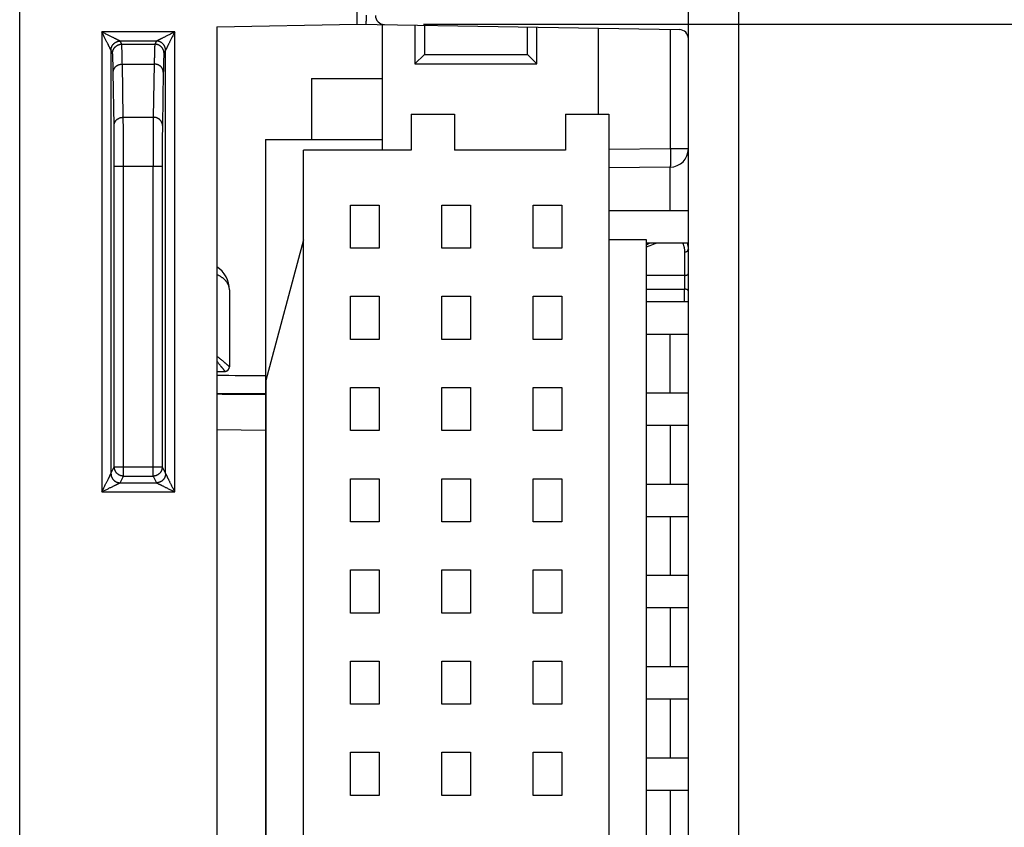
# Model space of a CAD drawing. Header units: inches. Extents: x 0 to 22, y 0 to 17.
# Tile 57 of 59: x 17.8 to 18.9, y 11.7 to 12.6. Entities that reach past the tile are written whole.
import ezdxf

# ---------------------------------------------------------------- set-up
doc = ezdxf.new("R2010")
doc.units = ezdxf.units.IN
doc.header["$LTSCALE"] = 1.21
doc.header["$MEASUREMENT"] = 0
doc.layers.get('0').update_dxf_attribs({"linetype": 'CONTINUOUS'})
doc.layers.add('DIMENSIONS', color=7, linetype='CONTINUOUS')
doc.styles.get("Standard").update_dxf_attribs({"font": 'txt', "width": 0.8})
doc.dimstyles.new('DIMSTYLE_1', dxfattribs={"dimtxt": 0.125, "dimasz": 0.18, "dimexe": 0.18, "dimexo": 0.0625, "dimgap": 0.09, "dimtad": 0, "dimtih": 1, "dimtoh": 1, "dimdec": 3, "dimzin": 4, "dimdsep": 46, "dimtxsty": 'STANDARD', "dimblk": '_FILLED', "dimblk1": '_FILLED', "dimblk2": '_FILLED', "dimcen": 0.09, "dimadec": 0, "dimazin": 0, "dimtp": 0.01, "dimtm": 0.01, "dimtfac": 1, "dimtdec": 3, "dimtofl": 0, "dimtmove": 0, "dimatfit": 3, "dimldrblk": '_FILLED', "dimfxl": 1, "dimtolj": 1, "dimtzin": 4, "dimarcsym": 0})

# ---------------------------------------------------------------- blocks, each defined once
blk = doc.blocks.new('_FILLED')
at = {"color": 0, "linetype": 'BYBLOCK'}
blk.add_solid([(0, 0), (-1, 0.1736), (-1, -0.1736)], dxfattribs=at)
blk = doc.blocks.new('*D7')
at = {"layer": 'DIMENSIONS', "color": 2, "linetype": 'CONTINUOUS'}
for p, q in [((18.5633, 12.2437), (18.5633, 14.2398)), ((18.6183, 13.3986), (18.6183, 14.2398)), ((18.5633, 14.1148), (18.2033, 14.1148)), ((18.6183, 14.1148), (18.9555, 14.1148))]:
    blk.add_line(p, q, dxfattribs=at)
at = {"layer": 'DIMENSIONS', "color": 2, "linetype": 'CONTINUOUS', "xscale": 0.18, "yscale": 0.18, "zscale": 0.18}
blk.add_blockref('_FILLED', (18.5633, 14.1148), dxfattribs=at)
at = {"layer": 'DIMENSIONS', "color": 2, "linetype": 'CONTINUOUS', "xscale": 0.18, "yscale": 0.18, "zscale": 0.18, "rotation": 180}
blk.add_blockref('_FILLED', (18.6183, 14.1148), dxfattribs=at)
at = {"layer": 'DIMENSIONS', "color": 2, "linetype": 'CONTINUOUS', "width": 0.8}
for s, p in [('[', (19.543, 14.0523)), (']', (19.943, 14.0523)), ('.055', (19.018, 14.0523)), ('1.4', (19.643, 14.0523))]:
    blk.add_text(s, height=0.125, dxfattribs=at).set_placement(p)
blk = doc.blocks.new('*D9')
at = {"layer": 'DIMENSIONS', "color": 2, "linetype": 'CONTINUOUS'}
for p, q in [((18.2728, 12.6117), (19.4933, 12.6117)), ((19.3683, 12.6117), (19.3683, 11.0924)), ((19.3683, 9.0969), (19.3683, 10.8424)), ((18.2828, 9.0969), (19.4933, 9.0969))]:
    blk.add_line(p, q, dxfattribs=at)
at = {"layer": 'DIMENSIONS', "color": 2, "linetype": 'CONTINUOUS', "xscale": 0.18, "yscale": 0.18, "zscale": 0.18}
for p, rotation in [((19.3683, 12.6117), 90), ((19.3683, 9.0969), 270)]:
    blk.add_blockref('_FILLED', p, dxfattribs=dict(at, rotation=rotation))
at = {"layer": 'DIMENSIONS', "color": 2, "linetype": 'CONTINUOUS', "width": 0.8}
for s, p in [('3.515', (18.7058, 10.9049)), ('[', (19.3308, 10.9049)), ('89.28', (19.4308, 10.9049)), (']', (19.9308, 10.9049))]:
    blk.add_text(s, height=0.125, dxfattribs=at).set_placement(p)

msp = doc.modelspace()

# ---------------------------------------------------------------- linework, layer by layer
at = {"color": 7, "linetype": 'CONTINUOUS'}
for p, q in [((18.2003, 12.6116), (18.2003, 13.3646)), ((17.8303, 7.3839), (17.8303, 13.3286)), ((18.6183, 13.3281), (18.6183, 7.3844)), ((18.0463, 12.6089), (18.2003, 12.6116)), ((18.0463, 12.6089), (18.0463, 9.0996)), ((18.2003, 12.6119), (18.5534, 12.6058)), ((18.228, 12.4736), (18.228, 12.6114)), ((18.2635, 12.6108), (18.2635, 12.5681)), ((18.274, 12.6106), (18.274, 12.5786)), ((18.3868, 12.5786), (18.3868, 12.6087)), ((18.3973, 12.5681), (18.3973, 12.6085)), ((17.9203, 12.6032), (17.9203, 12.0989)), ((18.0002, 12.6032), (17.9203, 12.6032)), ((18.0002, 12.0989), (18.0002, 12.6032)), ((18.4643, 12.6073), (18.4643, 12.513)), ((18.5436, 12.475), (18.5436, 12.6059)), ((17.9421, 12.5897), (17.9403, 12.5932)), ((17.9802, 12.5932), (17.9403, 12.5932)), ((17.9421, 12.5897), (17.9785, 12.5897)), ((17.9802, 12.5932), (17.9785, 12.5897)), ((18.5633, 9.1127), (18.5633, 12.5958)), ((17.9303, 12.5832), (17.9303, 12.1189)), ((17.9321, 12.5798), (17.9303, 12.5832)), ((17.9902, 12.5832), (17.9885, 12.5798)), ((17.9902, 12.1189), (17.9902, 12.5832)), ((18.274, 12.5786), (18.2635, 12.5681)), ((18.274, 12.5786), (18.3868, 12.5786)), ((18.3973, 12.5681), (18.3868, 12.5786)), ((17.9438, 12.5097), (17.9428, 12.568)), ((17.9428, 12.568), (17.9777, 12.568)), ((17.9777, 12.568), (17.9767, 12.5097)), ((18.2635, 12.5681), (18.3973, 12.5681)), ((17.9338, 12.5008), (17.9328, 12.5591)), ((17.9877, 12.5591), (17.9867, 12.5008)), ((18.1503, 12.5523), (18.1503, 12.4854)), ((18.1503, 12.5523), (18.228, 12.5523)), ((18.2595, 12.513), (18.2595, 12.4736)), ((18.2595, 12.513), (18.3068, 12.513)), ((18.3068, 12.513), (18.3068, 12.4736)), ((18.4288, 12.513), (18.4288, 12.4736)), ((18.4288, 12.513), (18.4761, 12.513)), ((18.4761, 12.513), (18.4761, 9.1665)), ((18.0997, 12.4854), (18.0997, 9.1941)), ((18.0997, 12.4854), (18.228, 12.4854)), ((18.1414, 9.2059), (18.1414, 12.4736)), ((18.2595, 12.4736), (18.1414, 12.4736)), ((18.4288, 12.4736), (18.3068, 12.4736)), ((18.5436, 12.475), (18.4761, 12.4744)), ((18.5633, 12.475), (18.5436, 12.475)), ((17.934, 12.1263), (17.934, 12.4562)), ((17.934, 12.4562), (17.9865, 12.4562)), ((17.944, 12.1163), (17.944, 12.4562)), ((17.9765, 12.1163), (17.9765, 12.4562)), ((17.9865, 12.4562), (17.9865, 12.1263)), ((18.5434, 12.455), (18.4761, 12.4544)), ((18.193, 12.3661), (18.193, 12.4134)), ((18.193, 12.4134), (18.2245, 12.4134)), ((18.2245, 12.4134), (18.2245, 12.3661)), ((18.293, 12.3661), (18.293, 12.4134)), ((18.293, 12.4134), (18.3245, 12.4134)), ((18.3245, 12.4134), (18.3245, 12.3661)), ((18.393, 12.3661), (18.393, 12.4134)), ((18.393, 12.4134), (18.4245, 12.4134)), ((18.4245, 12.4134), (18.4245, 12.3661)), ((18.4761, 12.4075), (18.5633, 12.4075)), ((18.1414, 12.3752), (18.1001, 12.2209)), ((18.5174, 12.3752), (18.4761, 12.3752)), ((18.5174, 9.3043), (18.5174, 12.3752)), ((18.5174, 12.372), (18.5633, 12.372)), ((18.2245, 12.3661), (18.193, 12.3661)), ((18.3245, 12.3661), (18.293, 12.3661)), ((18.4245, 12.3661), (18.393, 12.3661)), ((18.5592, 12.3618), (18.5592, 12.3362)), ((18.5592, 12.3362), (18.5174, 12.3362)), ((18.5595, 12.3212), (18.5595, 12.3362)), ((18.0603, 12.3203), (18.0603, 12.2361)), ((18.5174, 12.3212), (18.5592, 12.3212)), ((18.5592, 12.3075), (18.5592, 12.3212)), ((18.193, 12.2661), (18.193, 12.3134)), ((18.193, 12.3134), (18.2245, 12.3134)), ((18.2245, 12.3134), (18.2245, 12.2661)), ((18.293, 12.2661), (18.293, 12.3134)), ((18.293, 12.3134), (18.3245, 12.3134)), ((18.3245, 12.3134), (18.3245, 12.2661)), ((18.393, 12.2661), (18.393, 12.3134)), ((18.393, 12.3134), (18.4245, 12.3134)), ((18.4245, 12.3134), (18.4245, 12.2661)), ((18.5174, 12.3075), (18.5633, 12.3075)), ((18.2245, 12.2661), (18.193, 12.2661)), ((18.3245, 12.2661), (18.293, 12.2661)), ((18.4245, 12.2661), (18.393, 12.2661)), ((18.5174, 12.272), (18.5633, 12.272)), ((18.0463, 12.2309), (18.0553, 12.2311)), ((18.1001, 12.2209), (18.1001, 9.4586)), ((18.193, 12.1661), (18.193, 12.2134)), ((18.193, 12.2134), (18.2245, 12.2134)), ((18.2245, 12.2134), (18.2245, 12.1661)), ((18.293, 12.1661), (18.293, 12.2134)), ((18.293, 12.2134), (18.3245, 12.2134)), ((18.3245, 12.2134), (18.3245, 12.1661)), ((18.393, 12.1661), (18.393, 12.2134)), ((18.393, 12.2134), (18.4245, 12.2134)), ((18.4245, 12.2134), (18.4245, 12.1661)), ((18.0997, 12.2064), (18.0463, 12.2069)), ((18.5174, 12.2075), (18.5633, 12.2075)), ((18.0997, 12.1664), (18.0463, 12.1669)), ((18.2245, 12.1661), (18.193, 12.1661)), ((18.3245, 12.1661), (18.293, 12.1661)), ((18.4245, 12.1661), (18.393, 12.1661)), ((18.5174, 12.172), (18.5633, 12.172)), ((18.5436, 12.1075), (18.5436, 12.172)), ((17.9303, 12.1189), (17.934, 12.1263)), ((17.934, 12.1263), (17.9865, 12.1263)), ((17.9865, 12.1263), (17.9902, 12.1189)), ((17.9403, 12.1089), (17.944, 12.1163)), ((17.944, 12.1163), (17.9765, 12.1163)), ((17.9765, 12.1163), (17.9802, 12.1089)), ((18.193, 12.0661), (18.193, 12.1134)), ((18.193, 12.1134), (18.2245, 12.1134)), ((18.2245, 12.1134), (18.2245, 12.0661)), ((18.293, 12.0661), (18.293, 12.1134)), ((18.293, 12.1134), (18.3245, 12.1134)), ((18.3245, 12.1134), (18.3245, 12.0661)), ((18.393, 12.0661), (18.393, 12.1134)), ((18.393, 12.1134), (18.4245, 12.1134)), ((18.4245, 12.1134), (18.4245, 12.0661)), ((17.9403, 12.1089), (17.9802, 12.1089)), ((18.5174, 12.1075), (18.5633, 12.1075)), ((17.9203, 12.0989), (18.0002, 12.0989)), ((18.5174, 12.072), (18.5633, 12.072)), ((18.5436, 12.0075), (18.5436, 12.072)), ((18.2245, 12.0661), (18.193, 12.0661)), ((18.3245, 12.0661), (18.293, 12.0661)), ((18.4245, 12.0661), (18.393, 12.0661)), ((18.193, 11.9661), (18.193, 12.0134)), ((18.193, 12.0134), (18.2245, 12.0134)), ((18.2245, 12.0134), (18.2245, 11.9661)), ((18.293, 11.9661), (18.293, 12.0134)), ((18.293, 12.0134), (18.3245, 12.0134)), ((18.3245, 12.0134), (18.3245, 11.9661)), ((18.393, 11.9661), (18.393, 12.0134)), ((18.393, 12.0134), (18.4245, 12.0134)), ((18.4245, 12.0134), (18.4245, 11.9661)), ((18.5174, 12.0075), (18.5633, 12.0075)), ((18.5174, 11.972), (18.5633, 11.972)), ((18.5436, 11.9075), (18.5436, 11.972)), ((18.2245, 11.9661), (18.193, 11.9661)), ((18.3245, 11.9661), (18.293, 11.9661)), ((18.4245, 11.9661), (18.393, 11.9661)), ((18.193, 11.8661), (18.193, 11.9134)), ((18.193, 11.9134), (18.2245, 11.9134)), ((18.2245, 11.9134), (18.2245, 11.8661)), ((18.293, 11.8661), (18.293, 11.9134)), ((18.293, 11.9134), (18.3245, 11.9134)), ((18.3245, 11.9134), (18.3245, 11.8661)), ((18.393, 11.8661), (18.393, 11.9134)), ((18.393, 11.9134), (18.4245, 11.9134)), ((18.4245, 11.9134), (18.4245, 11.8661)), ((18.5174, 11.9075), (18.5633, 11.9075)), ((18.2245, 11.8661), (18.193, 11.8661)), ((18.3245, 11.8661), (18.293, 11.8661)), ((18.4245, 11.8661), (18.393, 11.8661)), ((18.5174, 11.872), (18.5633, 11.872)), ((18.5436, 11.8075), (18.5436, 11.872)), ((18.193, 11.7661), (18.193, 11.8134)), ((18.193, 11.8134), (18.2245, 11.8134)), ((18.2245, 11.8134), (18.2245, 11.7661)), ((18.293, 11.7661), (18.293, 11.8134)), ((18.293, 11.8134), (18.3245, 11.8134)), ((18.3245, 11.8134), (18.3245, 11.7661)), ((18.393, 11.7661), (18.393, 11.8134)), ((18.393, 11.8134), (18.4245, 11.8134)), ((18.4245, 11.8134), (18.4245, 11.7661)), ((18.5174, 11.8075), (18.5633, 11.8075)), ((18.2245, 11.7661), (18.193, 11.7661)), ((18.3245, 11.7661), (18.293, 11.7661)), ((18.4245, 11.7661), (18.393, 11.7661)), ((18.5174, 11.772), (18.5633, 11.772)), ((18.5436, 11.7075), (18.5436, 11.772))]:
    msp.add_line(p, q, dxfattribs=at)
msp.add_lwpolyline([(18.0553, 12.2311), (18.0555, 12.2311), (18.0559, 12.2311), (18.0563, 12.2312), (18.0566, 12.2312), (18.057, 12.2314), (18.0573, 12.2315), (18.0576, 12.2317), (18.0579, 12.2318), (18.0582, 12.232), (18.0585, 12.2323), (18.0588, 12.2325)], dxfattribs=at)
for centre, radius, start, end in [((18.2303, 12.6214), 0.01, 180, 269), ((18.5533, 12.5958), 0.01, 0, 89), ((18.5433, 12.475), 0.02, 270.5, 360), ((18.0303, 12.3203), 0.03, 0, 57.7637), ((18.0553, 12.2361), 0.005, 271, 0.0421)]:
    msp.add_arc(centre, radius, start, end, dxfattribs=at)
for points, knots in [([(18.2103, 12.6117), (18.2103, 12.6117), (18.2103, 12.6118), (18.2102, 12.6118), (18.2102, 12.6119), (18.2102, 12.6121), (18.2102, 12.6122), (18.2102, 12.6124), (18.2102, 12.6126), (18.2102, 12.6129), (18.2102, 12.6132), (18.2102, 12.6135), (18.2102, 12.6139), (18.2102, 12.6143), (18.2102, 12.6147), (18.2103, 12.6151), (18.2103, 12.6156), (18.2103, 12.6161), (18.2103, 12.6166), (18.2103, 12.6171), (18.2103, 12.6177), (18.2103, 12.6182), (18.2103, 12.6188), (18.2103, 12.6194), (18.2103, 12.6199), (18.2103, 12.6205), (18.2103, 12.6211), (18.2103, 12.6215), (18.2103, 12.6217)], [0, 0, 0, 0, 0.001899, 0.007389, 0.016492, 0.029178, 0.045404, 0.065111, 0.088228, 0.114671, 0.144344, 0.177139, 0.212935, 0.251603, 0.293002, 0.336979, 0.383376, 0.432023, 0.482741, 0.535347, 0.589649, 0.645448, 0.70254, 0.760719, 0.81977, 0.87948, 0.93963, 1, 1, 1, 1]), ([(17.9303, 12.5832), (17.9303, 12.5832), (17.9303, 12.5832), (17.9303, 12.5832), (17.9303, 12.5833), (17.9302, 12.5834), (17.9302, 12.5835), (17.9301, 12.5836), (17.93, 12.5838), (17.9299, 12.584), (17.9298, 12.5842), (17.9297, 12.5845), (17.9295, 12.5848), (17.9293, 12.5852), (17.9291, 12.5856), (17.9289, 12.5861), (17.9286, 12.5867), (17.9282, 12.5874), (17.9279, 12.5881), (17.9274, 12.589), (17.927, 12.5899), (17.9264, 12.591), (17.9258, 12.5922), (17.9252, 12.5935), (17.9245, 12.5949), (17.9237, 12.5964), (17.9229, 12.598), (17.9221, 12.5997), (17.9212, 12.6014), (17.9206, 12.6026), (17.9203, 12.6032)], [0, 0, 0, 0, 0.000827, 0.002718, 0.005711, 0.009879, 0.015306, 0.02209, 0.030355, 0.040271, 0.052024, 0.065837, 0.081956, 0.100665, 0.122316, 0.147265, 0.175916, 0.208684, 0.245987, 0.288248, 0.33584, 0.389077, 0.448148, 0.513105, 0.583768, 0.659749, 0.740387, 0.824755, 0.911677, 1, 1, 1, 1]), ([(17.9403, 12.5932), (17.9403, 12.5932), (17.9403, 12.5932), (17.9403, 12.5932), (17.9402, 12.5932), (17.9401, 12.5933), (17.94, 12.5933), (17.9398, 12.5934), (17.9396, 12.5935), (17.9394, 12.5936), (17.9392, 12.5938), (17.9389, 12.5939), (17.9385, 12.5941), (17.9381, 12.5943), (17.9376, 12.5945), (17.937, 12.5948), (17.9364, 12.5952), (17.9356, 12.5955), (17.9348, 12.5959), (17.9338, 12.5964), (17.9328, 12.597), (17.9316, 12.5976), (17.9303, 12.5982), (17.9288, 12.5989), (17.9273, 12.5997), (17.9256, 12.6005), (17.9239, 12.6014), (17.9221, 12.6023), (17.9209, 12.6029), (17.9203, 12.6032)], [0, 0, 0, 0, 0.001076, 0.003232, 0.006642, 0.011347, 0.017399, 0.024939, 0.034161, 0.045187, 0.058194, 0.073492, 0.091469, 0.112453, 0.13678, 0.164859, 0.197116, 0.234066, 0.276122, 0.323698, 0.377127, 0.436658, 0.502358, 0.574087, 0.651466, 0.733827, 0.820211, 0.909356, 1, 1, 1, 1]), ([(18.0002, 12.6032), (17.9996, 12.6029), (17.9984, 12.6023), (17.9966, 12.6014), (17.9949, 12.6005), (17.9932, 12.5997), (17.9917, 12.5989), (17.9903, 12.5982), (17.9889, 12.5976), (17.9878, 12.597), (17.9867, 12.5964), (17.9857, 12.5959), (17.9849, 12.5955), (17.9841, 12.5952), (17.9835, 12.5948), (17.9829, 12.5945), (17.9824, 12.5943), (17.982, 12.5941), (17.9817, 12.5939), (17.9814, 12.5938), (17.9811, 12.5936), (17.9809, 12.5935), (17.9807, 12.5934), (17.9805, 12.5933), (17.9804, 12.5933), (17.9803, 12.5932), (17.9802, 12.5932), (17.9802, 12.5932), (17.9802, 12.5932), (17.9802, 12.5932)], [0, 0, 0, 0, 0.090616, 0.179745, 0.266104, 0.348434, 0.425791, 0.49751, 0.563203, 0.622734, 0.676168, 0.723735, 0.765784, 0.802727, 0.835016, 0.863107, 0.887427, 0.908396, 0.926402, 0.941792, 0.954856, 0.965835, 0.974986, 0.982531, 0.988588, 0.993283, 0.996692, 0.998897, 1, 1, 1, 1]), ([(18.0002, 12.6032), (17.9999, 12.6026), (17.9993, 12.6014), (17.9984, 12.5997), (17.9976, 12.598), (17.9968, 12.5964), (17.996, 12.5949), (17.9953, 12.5935), (17.9947, 12.5922), (17.9941, 12.591), (17.9935, 12.5899), (17.9931, 12.589), (17.9926, 12.5881), (17.9923, 12.5874), (17.9919, 12.5867), (17.9917, 12.5861), (17.9914, 12.5856), (17.9912, 12.5852), (17.991, 12.5848), (17.9908, 12.5845), (17.9907, 12.5842), (17.9906, 12.584), (17.9905, 12.5838), (17.9904, 12.5836), (17.9903, 12.5835), (17.9903, 12.5834), (17.9902, 12.5833), (17.9902, 12.5832), (17.9902, 12.5832), (17.9902, 12.5832), (17.9902, 12.5832)], [0, 0, 0, 0, 0.088424, 0.175469, 0.259927, 0.340608, 0.416597, 0.487245, 0.552159, 0.611193, 0.664397, 0.711965, 0.754211, 0.791516, 0.824289, 0.852961, 0.877939, 0.899619, 0.918359, 0.934489, 0.948307, 0.960048, 0.969934, 0.978159, 0.984904, 0.990303, 0.99443, 0.997377, 0.999215, 1, 1, 1, 1]), ([(17.9303, 12.5832), (17.9303, 12.5834), (17.9304, 12.5838), (17.9304, 12.5844), (17.9305, 12.585), (17.9306, 12.5856), (17.9308, 12.5861), (17.931, 12.5867), (17.9312, 12.5873), (17.9315, 12.5878), (17.9318, 12.5883), (17.9321, 12.5888), (17.9325, 12.5893), (17.9329, 12.5898), (17.9333, 12.5902), (17.9337, 12.5907), (17.9342, 12.591), (17.9347, 12.5914), (17.9352, 12.5917), (17.9357, 12.592), (17.9362, 12.5923), (17.9368, 12.5925), (17.9374, 12.5927), (17.9379, 12.5929), (17.9385, 12.593), (17.9391, 12.5931), (17.9397, 12.5932), (17.9401, 12.5932), (17.9403, 12.5932)], [0, 0, 0, 0, 0.038462, 0.076909, 0.115365, 0.153825, 0.192288, 0.230751, 0.269212, 0.307674, 0.346138, 0.384607, 0.423078, 0.461549, 0.50002, 0.53849, 0.576961, 0.615433, 0.653903, 0.692369, 0.730832, 0.769296, 0.807761, 0.846225, 0.884686, 0.923138, 0.961578, 1, 1, 1, 1]), ([(17.9321, 12.5798), (17.9321, 12.58), (17.9321, 12.5804), (17.9321, 12.581), (17.9322, 12.5816), (17.9323, 12.5821), (17.9325, 12.5827), (17.9327, 12.5833), (17.9329, 12.5839), (17.9332, 12.5844), (17.9335, 12.5849), (17.9338, 12.5854), (17.9342, 12.5859), (17.9346, 12.5864), (17.935, 12.5868), (17.9354, 12.5872), (17.9359, 12.5876), (17.9364, 12.588), (17.9369, 12.5883), (17.9374, 12.5886), (17.9379, 12.5889), (17.9385, 12.5891), (17.9391, 12.5893), (17.9397, 12.5895), (17.9402, 12.5896), (17.9408, 12.5897), (17.9414, 12.5897), (17.9418, 12.5897), (17.9421, 12.5897)], [0, 0, 0, 0, 0.038457, 0.076915, 0.115374, 0.153832, 0.192292, 0.230752, 0.269212, 0.307672, 0.346134, 0.384595, 0.423057, 0.461519, 0.499982, 0.538444, 0.576907, 0.61537, 0.653834, 0.692297, 0.73076, 0.769224, 0.807687, 0.84615, 0.884613, 0.923076, 0.961538, 1, 1, 1, 1]), ([(17.9428, 12.568), (17.9428, 12.5688), (17.9427, 12.5704), (17.9427, 12.5728), (17.9426, 12.575), (17.9426, 12.5771), (17.9426, 12.579), (17.9425, 12.5807), (17.9425, 12.5823), (17.9424, 12.5838), (17.9424, 12.5851), (17.9423, 12.5862), (17.9423, 12.5872), (17.9422, 12.588), (17.9422, 12.5887), (17.9422, 12.5892), (17.9421, 12.5895), (17.9421, 12.5897), (17.9421, 12.5897)], [0, 0, 0, 0, 0.114999, 0.223256, 0.324709, 0.419297, 0.506962, 0.587649, 0.661305, 0.727874, 0.787305, 0.839537, 0.884522, 0.922225, 0.952626, 0.97571, 0.99148, 1, 1, 1, 1]), ([(17.9785, 12.5897), (17.9784, 12.5897), (17.9784, 12.5895), (17.9784, 12.5892), (17.9783, 12.5887), (17.9783, 12.588), (17.9782, 12.5872), (17.9782, 12.5862), (17.9781, 12.5851), (17.9781, 12.5838), (17.978, 12.5823), (17.978, 12.5807), (17.978, 12.579), (17.9779, 12.5771), (17.9779, 12.575), (17.9778, 12.5728), (17.9778, 12.5704), (17.9778, 12.5688), (17.9777, 12.568)], [0, 0, 0, 0, 0.00852, 0.02429, 0.047374, 0.077775, 0.115478, 0.160463, 0.212695, 0.272126, 0.338695, 0.412351, 0.493038, 0.580703, 0.675291, 0.776744, 0.885001, 1, 1, 1, 1]), ([(17.9885, 12.5798), (17.9885, 12.58), (17.9885, 12.5804), (17.9884, 12.581), (17.9883, 12.5816), (17.9882, 12.5821), (17.988, 12.5827), (17.9878, 12.5833), (17.9876, 12.5839), (17.9873, 12.5844), (17.987, 12.5849), (17.9867, 12.5854), (17.9863, 12.5859), (17.986, 12.5864), (17.9855, 12.5868), (17.9851, 12.5872), (17.9846, 12.5876), (17.9841, 12.588), (17.9836, 12.5883), (17.9831, 12.5886), (17.9826, 12.5889), (17.982, 12.5891), (17.9814, 12.5893), (17.9809, 12.5895), (17.9803, 12.5896), (17.9797, 12.5897), (17.9791, 12.5897), (17.9787, 12.5897), (17.9785, 12.5897)], [0, 0, 0, 0, 0.038457, 0.076915, 0.115374, 0.153832, 0.192292, 0.230752, 0.269212, 0.307672, 0.346134, 0.384595, 0.423057, 0.461519, 0.499982, 0.538444, 0.576907, 0.61537, 0.653834, 0.692297, 0.73076, 0.769224, 0.807687, 0.84615, 0.884613, 0.923076, 0.961538, 1, 1, 1, 1]), ([(17.9902, 12.5832), (17.9902, 12.5834), (17.9902, 12.5838), (17.9901, 12.5844), (17.99, 12.585), (17.9899, 12.5856), (17.9897, 12.5861), (17.9895, 12.5867), (17.9893, 12.5873), (17.989, 12.5878), (17.9887, 12.5883), (17.9884, 12.5888), (17.988, 12.5893), (17.9877, 12.5898), (17.9872, 12.5902), (17.9868, 12.5907), (17.9863, 12.591), (17.9859, 12.5914), (17.9853, 12.5917), (17.9848, 12.592), (17.9843, 12.5923), (17.9837, 12.5925), (17.9831, 12.5927), (17.9826, 12.5929), (17.982, 12.593), (17.9814, 12.5931), (17.9808, 12.5932), (17.9804, 12.5932), (17.9802, 12.5932)], [0, 0, 0, 0, 0.038475, 0.076932, 0.115392, 0.153854, 0.192318, 0.230781, 0.269243, 0.307705, 0.346167, 0.384631, 0.423094, 0.461557, 0.50002, 0.538483, 0.576945, 0.615407, 0.653869, 0.692329, 0.730789, 0.769248, 0.807707, 0.846167, 0.884624, 0.923079, 0.96153, 1, 1, 1, 1]), ([(17.9328, 12.5591), (17.9328, 12.5599), (17.9327, 12.5614), (17.9327, 12.5637), (17.9326, 12.5658), (17.9326, 12.5677), (17.9326, 12.5695), (17.9325, 12.5712), (17.9325, 12.5727), (17.9324, 12.5741), (17.9324, 12.5753), (17.9323, 12.5764), (17.9323, 12.5773), (17.9322, 12.5781), (17.9322, 12.5787), (17.9322, 12.5792), (17.9321, 12.5795), (17.9321, 12.5797), (17.9321, 12.5798)], [0, 0, 0, 0, 0.115213, 0.223627, 0.325157, 0.419761, 0.507388, 0.587986, 0.661526, 0.727976, 0.7873, 0.839451, 0.884384, 0.922057, 0.952442, 0.975535, 0.991342, 1, 1, 1, 1]), ([(17.9885, 12.5798), (17.9884, 12.5797), (17.9884, 12.5795), (17.9884, 12.5792), (17.9883, 12.5787), (17.9883, 12.5781), (17.9882, 12.5773), (17.9882, 12.5764), (17.9881, 12.5753), (17.9881, 12.5741), (17.988, 12.5727), (17.988, 12.5712), (17.988, 12.5695), (17.9879, 12.5677), (17.9879, 12.5658), (17.9878, 12.5637), (17.9878, 12.5614), (17.9878, 12.5599), (17.9877, 12.5591)], [0, 0, 0, 0, 0.008658, 0.024465, 0.047558, 0.077943, 0.115616, 0.160549, 0.2127, 0.272024, 0.338474, 0.412014, 0.492612, 0.580239, 0.674843, 0.776373, 0.884787, 1, 1, 1, 1]), ([(17.9328, 12.5591), (17.9328, 12.5593), (17.9328, 12.5596), (17.9328, 12.5601), (17.9329, 12.5607), (17.9331, 12.5612), (17.9332, 12.5617), (17.9334, 12.5622), (17.9337, 12.5627), (17.9339, 12.5632), (17.9342, 12.5637), (17.9346, 12.5641), (17.9349, 12.5646), (17.9353, 12.565), (17.9357, 12.5654), (17.9362, 12.5657), (17.9366, 12.5661), (17.9371, 12.5664), (17.9376, 12.5667), (17.9381, 12.567), (17.9387, 12.5672), (17.9392, 12.5674), (17.9398, 12.5676), (17.9404, 12.5677), (17.941, 12.5678), (17.9416, 12.5679), (17.9422, 12.568), (17.9426, 12.568), (17.9428, 12.568)], [0, 0, 0, 0, 0.036179, 0.072403, 0.108705, 0.145117, 0.181668, 0.218386, 0.255296, 0.292419, 0.329774, 0.367375, 0.405233, 0.443354, 0.481741, 0.520395, 0.559308, 0.598474, 0.63788, 0.677511, 0.717349, 0.757373, 0.79756, 0.837885, 0.87832, 0.918837, 0.959407, 1, 1, 1, 1]), ([(17.9877, 12.5591), (17.9877, 12.5593), (17.9877, 12.5596), (17.9877, 12.5601), (17.9876, 12.5607), (17.9874, 12.5612), (17.9873, 12.5617), (17.9871, 12.5622), (17.9869, 12.5627), (17.9866, 12.5632), (17.9863, 12.5637), (17.986, 12.5641), (17.9856, 12.5646), (17.9852, 12.565), (17.9848, 12.5654), (17.9844, 12.5657), (17.9839, 12.5661), (17.9834, 12.5664), (17.9829, 12.5667), (17.9824, 12.567), (17.9818, 12.5672), (17.9813, 12.5674), (17.9807, 12.5676), (17.9801, 12.5677), (17.9795, 12.5678), (17.9789, 12.5679), (17.9783, 12.568), (17.9779, 12.568), (17.9777, 12.568)], [0, 0, 0, 0, 0.036179, 0.072403, 0.108705, 0.145117, 0.181668, 0.218386, 0.255296, 0.292419, 0.329774, 0.367375, 0.405233, 0.443354, 0.481741, 0.520395, 0.559308, 0.598474, 0.63788, 0.677511, 0.717349, 0.757373, 0.79756, 0.837885, 0.87832, 0.918837, 0.959407, 1, 1, 1, 1]), ([(17.9338, 12.5008), (17.9338, 12.5009), (17.9338, 12.5013), (17.9338, 12.5018), (17.9339, 12.5024), (17.9341, 12.5029), (17.9342, 12.5034), (17.9344, 12.5039), (17.9347, 12.5044), (17.9349, 12.5049), (17.9352, 12.5054), (17.9356, 12.5058), (17.9359, 12.5062), (17.9363, 12.5067), (17.9367, 12.5071), (17.9372, 12.5074), (17.9376, 12.5078), (17.9381, 12.5081), (17.9386, 12.5084), (17.9391, 12.5086), (17.9397, 12.5089), (17.9402, 12.5091), (17.9408, 12.5093), (17.9414, 12.5094), (17.942, 12.5095), (17.9426, 12.5096), (17.9432, 12.5097), (17.9436, 12.5097), (17.9438, 12.5097)], [0, 0, 0, 0, 0.036179, 0.072403, 0.108705, 0.145116, 0.181667, 0.218385, 0.255295, 0.292419, 0.329773, 0.367374, 0.405232, 0.443353, 0.481741, 0.520394, 0.559308, 0.598473, 0.637879, 0.677511, 0.717349, 0.757373, 0.79756, 0.837885, 0.87832, 0.918837, 0.959407, 1, 1, 1, 1]), ([(17.934, 12.4562), (17.934, 12.4569), (17.934, 12.4582), (17.934, 12.4602), (17.934, 12.4623), (17.934, 12.4643), (17.934, 12.4663), (17.934, 12.4683), (17.934, 12.4702), (17.934, 12.4722), (17.934, 12.4741), (17.934, 12.476), (17.934, 12.4778), (17.934, 12.4796), (17.934, 12.4814), (17.9339, 12.4832), (17.9339, 12.4849), (17.9339, 12.4865), (17.9339, 12.4881), (17.9339, 12.4896), (17.9339, 12.4911), (17.9339, 12.4926), (17.9339, 12.4939), (17.9338, 12.4952), (17.9338, 12.4965), (17.9338, 12.4976), (17.9338, 12.4987), (17.9338, 12.4998), (17.9338, 12.5004), (17.9338, 12.5008)], [0, 0, 0, 0, 0.045247, 0.090603, 0.135949, 0.181166, 0.22614, 0.270759, 0.314913, 0.358511, 0.401499, 0.443826, 0.485439, 0.526276, 0.566274, 0.605371, 0.643484, 0.680518, 0.716379, 0.750993, 0.784327, 0.816358, 0.847063, 0.876386, 0.904257, 0.93061, 0.955385, 0.978525, 1, 1, 1, 1]), ([(17.9438, 12.5097), (17.9474, 12.5097), (17.9548, 12.5097), (17.9658, 12.5097), (17.9731, 12.5097), (17.9767, 12.5097)], [0, 0, 0, 0, 0.333333, 0.666667, 1, 1, 1, 1]), ([(17.944, 12.4562), (17.944, 12.457), (17.944, 12.4585), (17.944, 12.4607), (17.944, 12.463), (17.944, 12.4653), (17.944, 12.4675), (17.944, 12.4697), (17.944, 12.4719), (17.944, 12.4741), (17.944, 12.4763), (17.944, 12.4784), (17.944, 12.4805), (17.944, 12.4825), (17.944, 12.4846), (17.944, 12.4865), (17.9439, 12.4885), (17.9439, 12.4904), (17.9439, 12.4922), (17.9439, 12.494), (17.9439, 12.4958), (17.9439, 12.4974), (17.9439, 12.4991), (17.9439, 12.5006), (17.9439, 12.5021), (17.9438, 12.5036), (17.9438, 12.5049), (17.9438, 12.5062), (17.9438, 12.5074), (17.9438, 12.5086), (17.9438, 12.5093), (17.9438, 12.5097)], [0, 0, 0, 0, 0.042493, 0.084917, 0.127212, 0.16932, 0.211186, 0.252756, 0.293978, 0.334795, 0.375145, 0.414959, 0.454171, 0.492722, 0.530568, 0.567667, 0.603977, 0.639445, 0.674007, 0.7076, 0.740169, 0.771665, 0.802046, 0.831273, 0.859302, 0.886091, 0.911598, 0.935784, 0.958612, 0.980049, 1, 1, 1, 1]), ([(17.9767, 12.5097), (17.9767, 12.5093), (17.9767, 12.5086), (17.9767, 12.5074), (17.9767, 12.5062), (17.9767, 12.5049), (17.9767, 12.5036), (17.9767, 12.5021), (17.9766, 12.5006), (17.9766, 12.4991), (17.9766, 12.4974), (17.9766, 12.4958), (17.9766, 12.494), (17.9766, 12.4922), (17.9766, 12.4904), (17.9766, 12.4885), (17.9766, 12.4865), (17.9766, 12.4846), (17.9765, 12.4825), (17.9765, 12.4805), (17.9765, 12.4784), (17.9765, 12.4763), (17.9765, 12.4741), (17.9765, 12.4719), (17.9765, 12.4697), (17.9765, 12.4675), (17.9765, 12.4653), (17.9765, 12.463), (17.9765, 12.4607), (17.9765, 12.4585), (17.9765, 12.457), (17.9765, 12.4562)], [0, 0, 0, 0, 0.019951, 0.041388, 0.064216, 0.088402, 0.113909, 0.140698, 0.168727, 0.197954, 0.228335, 0.259831, 0.2924, 0.325993, 0.360555, 0.396023, 0.432333, 0.469432, 0.507278, 0.545828, 0.58504, 0.624855, 0.665204, 0.706022, 0.747243, 0.788814, 0.83068, 0.872788, 0.915083, 0.957507, 1, 1, 1, 1]), ([(17.9867, 12.5008), (17.9867, 12.5009), (17.9867, 12.5013), (17.9867, 12.5018), (17.9866, 12.5024), (17.9865, 12.5029), (17.9863, 12.5034), (17.9861, 12.5039), (17.9859, 12.5044), (17.9856, 12.5049), (17.9853, 12.5054), (17.985, 12.5058), (17.9846, 12.5062), (17.9842, 12.5067), (17.9838, 12.5071), (17.9834, 12.5074), (17.9829, 12.5078), (17.9824, 12.5081), (17.9819, 12.5084), (17.9814, 12.5086), (17.9808, 12.5089), (17.9803, 12.5091), (17.9797, 12.5093), (17.9791, 12.5094), (17.9785, 12.5095), (17.9779, 12.5096), (17.9773, 12.5097), (17.9769, 12.5097), (17.9767, 12.5097)], [0, 0, 0, 0, 0.036179, 0.072403, 0.108705, 0.145116, 0.181667, 0.218385, 0.255295, 0.292419, 0.329773, 0.367374, 0.405232, 0.443353, 0.481741, 0.520394, 0.559308, 0.598473, 0.637879, 0.677511, 0.717349, 0.757373, 0.79756, 0.837885, 0.87832, 0.918837, 0.959407, 1, 1, 1, 1]), ([(17.9867, 12.5008), (17.9867, 12.5004), (17.9867, 12.4998), (17.9867, 12.4987), (17.9867, 12.4976), (17.9867, 12.4965), (17.9867, 12.4952), (17.9867, 12.4939), (17.9866, 12.4926), (17.9866, 12.4911), (17.9866, 12.4896), (17.9866, 12.4881), (17.9866, 12.4865), (17.9866, 12.4849), (17.9866, 12.4832), (17.9866, 12.4814), (17.9866, 12.4796), (17.9865, 12.4778), (17.9865, 12.476), (17.9865, 12.4741), (17.9865, 12.4722), (17.9865, 12.4702), (17.9865, 12.4683), (17.9865, 12.4663), (17.9865, 12.4643), (17.9865, 12.4623), (17.9865, 12.4602), (17.9865, 12.4582), (17.9865, 12.4569), (17.9865, 12.4562)], [0, 0, 0, 0, 0.021475, 0.044615, 0.06939, 0.095743, 0.123614, 0.152937, 0.183642, 0.215673, 0.249007, 0.28362, 0.319482, 0.356516, 0.394629, 0.433726, 0.473724, 0.514561, 0.556174, 0.598501, 0.641489, 0.685087, 0.729241, 0.77386, 0.818834, 0.864051, 0.909397, 0.954753, 1, 1, 1, 1]), ([(18.5436, 12.475), (18.5436, 12.4746), (18.5436, 12.474), (18.5436, 12.473), (18.5436, 12.472), (18.5436, 12.471), (18.5436, 12.47), (18.5436, 12.469), (18.5436, 12.468), (18.5436, 12.4671), (18.5436, 12.4662), (18.5436, 12.4653), (18.5436, 12.4644), (18.5436, 12.4636), (18.5436, 12.4627), (18.5436, 12.462), (18.5436, 12.4612), (18.5436, 12.4605), (18.5436, 12.4598), (18.5436, 12.4592), (18.5436, 12.4586), (18.5436, 12.458), (18.5436, 12.4575), (18.5436, 12.457), (18.5436, 12.4566), (18.5435, 12.4562), (18.5435, 12.4559), (18.5435, 12.4556), (18.5435, 12.4554), (18.5435, 12.4552), (18.5435, 12.4551), (18.5435, 12.455), (18.5434, 12.455), (18.5434, 12.455)], [0, 0, 0, 0, 0.05044, 0.100752, 0.150839, 0.200594, 0.249894, 0.298602, 0.346567, 0.393632, 0.439664, 0.484563, 0.528222, 0.570526, 0.611367, 0.650644, 0.688252, 0.72409, 0.758066, 0.790097, 0.820099, 0.847995, 0.873714, 0.89719, 0.918364, 0.937181, 0.953593, 0.967561, 0.979049, 0.988031, 0.994494, 0.998441, 1, 1, 1, 1]), ([(18.5434, 12.4075), (18.5434, 12.4079), (18.5434, 12.4092), (18.5434, 12.4115), (18.5434, 12.4144), (18.5434, 12.4171), (18.5434, 12.4198), (18.5434, 12.4224), (18.5434, 12.4249), (18.5434, 12.4274), (18.5434, 12.4297), (18.5434, 12.432), (18.5434, 12.4341), (18.5434, 12.4362), (18.5434, 12.4382), (18.5434, 12.44), (18.5434, 12.4418), (18.5434, 12.4435), (18.5434, 12.445), (18.5434, 12.4465), (18.5434, 12.4478), (18.5434, 12.449), (18.5434, 12.4501), (18.5434, 12.4511), (18.5434, 12.452), (18.5434, 12.4528), (18.5434, 12.4534), (18.5434, 12.454), (18.5434, 12.4544), (18.5434, 12.4547), (18.5434, 12.4549), (18.5434, 12.455), (18.5434, 12.455)], [0, 0, 0, 0, 0.024717, 0.08588, 0.145559, 0.203686, 0.260197, 0.315029, 0.368118, 0.419407, 0.468837, 0.516353, 0.561901, 0.60543, 0.646892, 0.68624, 0.72343, 0.758419, 0.79117, 0.821644, 0.849807, 0.875629, 0.89908, 0.920134, 0.938766, 0.954957, 0.968688, 0.979943, 0.988711, 0.99498, 0.998745, 1, 1, 1, 1]), ([(18.5174, 12.3677), (18.5187, 12.3682), (18.5226, 12.3696), (18.5265, 12.371), (18.5292, 12.372), (18.5292, 12.372)], [0, 0, 0, 0, 0.324412, 0.983094, 1, 1, 1, 1]), ([(18.5174, 12.3703), (18.519, 12.3708), (18.5206, 12.3714), (18.5222, 12.372), (18.5224, 12.372)], [0, 0, 0, 0, 0.931841, 1, 1, 1, 1]), ([(18.5569, 12.372), (18.5569, 12.372), (18.5571, 12.3715), (18.5575, 12.3707), (18.5579, 12.3696), (18.5583, 12.3684), (18.5586, 12.3671), (18.5589, 12.3658), (18.5591, 12.3645), (18.5592, 12.3631), (18.5592, 12.3622), (18.5592, 12.3618)], [0, 0, 0, 0, 0.025767, 0.135173, 0.250172, 0.369645, 0.492531, 0.61792, 0.744907, 0.872579, 1, 1, 1, 1]), ([(18.5617, 12.372), (18.5618, 12.3719), (18.5621, 12.3713), (18.5624, 12.3705), (18.5627, 12.3694), (18.5629, 12.3684), (18.5631, 12.3673), (18.5632, 12.3662), (18.5633, 12.3655), (18.5633, 12.3651)], [0, 0, 0, 0, 0.086043, 0.234692, 0.385181, 0.537254, 0.690602, 0.844942, 1, 1, 1, 1]), ([(18.5592, 12.3618), (18.5593, 12.3618), (18.5596, 12.3618), (18.5599, 12.3619), (18.5602, 12.362), (18.5606, 12.3621), (18.5609, 12.3622), (18.5612, 12.3623), (18.5615, 12.3625), (18.5617, 12.3627), (18.562, 12.3628), (18.5622, 12.363), (18.5624, 12.3632), (18.5626, 12.3634), (18.5628, 12.3636), (18.5629, 12.3639), (18.5631, 12.3641), (18.5631, 12.3643), (18.5632, 12.3646), (18.5632, 12.3648), (18.5633, 12.365), (18.5633, 12.3651)], [0, 0, 0, 0, 0.062922, 0.125198, 0.186666, 0.247174, 0.306582, 0.364769, 0.42163, 0.477084, 0.531072, 0.583563, 0.634558, 0.684088, 0.732221, 0.779061, 0.82475, 0.869465, 0.913417, 0.956843, 1, 1, 1, 1]), ([(18.5592, 12.3362), (18.5593, 12.3362), (18.5595, 12.3363), (18.5598, 12.3363), (18.5601, 12.3363), (18.5604, 12.3364), (18.5606, 12.3364), (18.5609, 12.3365), (18.5612, 12.3366), (18.5614, 12.3366), (18.5616, 12.3367), (18.5618, 12.3368), (18.5621, 12.3369), (18.5623, 12.337), (18.5625, 12.3371), (18.5626, 12.3372), (18.5628, 12.3373), (18.5629, 12.3375), (18.5631, 12.3376), (18.5631, 12.3377), (18.5632, 12.3379), (18.5632, 12.338), (18.5633, 12.3381), (18.5633, 12.3381)], [0, 0, 0, 0, 0.080589, 0.132543, 0.18807, 0.245992, 0.304389, 0.361216, 0.416182, 0.468829, 0.518977, 0.567501, 0.615234, 0.662791, 0.710136, 0.755908, 0.79884, 0.838377, 0.874803, 0.908513, 0.940112, 0.970344, 1, 1, 1, 1]), ([(18.0603, 12.3203), (18.0603, 12.3206), (18.0602, 12.3212), (18.0601, 12.3222), (18.0599, 12.3232), (18.0597, 12.3242), (18.0594, 12.3252), (18.059, 12.3261), (18.0585, 12.327), (18.058, 12.3279), (18.0574, 12.3288), (18.0568, 12.3297), (18.0561, 12.3305), (18.0553, 12.3313), (18.0545, 12.332), (18.0537, 12.3328), (18.0528, 12.3335), (18.0519, 12.3341), (18.0509, 12.3348), (18.05, 12.3354), (18.0489, 12.3359), (18.0479, 12.3364), (18.047, 12.3369), (18.0465, 12.3371), (18.0463, 12.3372)], [0, 0, 0, 0, 0.042663, 0.08539, 0.128289, 0.171462, 0.214975, 0.25888, 0.303223, 0.348041, 0.393362, 0.439198, 0.485547, 0.532401, 0.579745, 0.627554, 0.675801, 0.724451, 0.773466, 0.822811, 0.872445, 0.92233, 0.972432, 1, 1, 1, 1]), ([(18.5633, 12.3194), (18.5633, 12.3194), (18.5632, 12.3195), (18.5632, 12.3196), (18.5631, 12.3198), (18.563, 12.3199), (18.5629, 12.3201), (18.5628, 12.3202), (18.5626, 12.3203), (18.5624, 12.3204), (18.5622, 12.3205), (18.562, 12.3206), (18.5618, 12.3207), (18.5616, 12.3208), (18.5614, 12.3209), (18.5612, 12.3209), (18.561, 12.321), (18.5609, 12.321), (18.5607, 12.321), (18.5606, 12.3211), (18.5605, 12.3211), (18.5603, 12.3211), (18.5602, 12.3211), (18.5601, 12.3212), (18.5599, 12.3212), (18.5597, 12.3212), (18.5597, 12.3212), (18.5595, 12.3212), (18.5595, 12.3212)], [0, 0, 0, 0, 0.032327, 0.065341, 0.09991, 0.136835, 0.176767, 0.220095, 0.267096, 0.317228, 0.369181, 0.42155, 0.473315, 0.523368, 0.570629, 0.61436, 0.654159, 0.689844, 0.722243, 0.752759, 0.782929, 0.813843, 0.845369, 0.877188, 0.909449, 0.946159, 0.988259, 1, 1, 1, 1]), ([(18.5434, 12.2075), (18.5434, 12.2077), (18.5434, 12.2083), (18.5434, 12.2094), (18.5434, 12.2107), (18.5434, 12.2121), (18.5434, 12.2137), (18.5434, 12.2153), (18.5434, 12.2171), (18.5434, 12.2189), (18.5434, 12.2209), (18.5434, 12.223), (18.5434, 12.2251), (18.5434, 12.2274), (18.5434, 12.2298), (18.5434, 12.2322), (18.5434, 12.2347), (18.5434, 12.2374), (18.5434, 12.2401), (18.5434, 12.2428), (18.5434, 12.2457), (18.5434, 12.2486), (18.5434, 12.2516), (18.5434, 12.2547), (18.5434, 12.2578), (18.5434, 12.261), (18.5434, 12.2642), (18.5434, 12.2675), (18.5434, 12.2701), (18.5434, 12.2716), (18.5434, 12.272)], [0, 0, 0, 0, 0.009923, 0.028626, 0.049094, 0.071303, 0.095227, 0.120839, 0.148111, 0.17701, 0.207503, 0.239556, 0.273132, 0.308192, 0.344697, 0.382603, 0.421869, 0.462448, 0.504295, 0.547361, 0.591598, 0.636954, 0.683378, 0.730815, 0.779213, 0.828515, 0.878664, 0.929602, 0.98127, 1, 1, 1, 1]), ([(18.0603, 12.2361), (18.0603, 12.2361), (18.0602, 12.2361), (18.0602, 12.2362), (18.0601, 12.2363), (18.0599, 12.2364), (18.0597, 12.2366), (18.0595, 12.2368), (18.0592, 12.2371), (18.0589, 12.2373), (18.0585, 12.2377), (18.0581, 12.238), (18.0576, 12.2384), (18.0571, 12.2389), (18.0565, 12.2394), (18.0558, 12.2399), (18.0552, 12.2405), (18.0544, 12.2411), (18.0536, 12.2418), (18.0528, 12.2425), (18.0519, 12.2432), (18.0509, 12.244), (18.0499, 12.2449), (18.0488, 12.2458), (18.0477, 12.2467), (18.0468, 12.2474), (18.0463, 12.2478), (18.0463, 12.2479)], [0, 0, 0, 0, 0.002149, 0.007228, 0.015321, 0.026474, 0.040729, 0.058131, 0.07872, 0.102555, 0.129707, 0.160259, 0.194292, 0.231877, 0.273083, 0.317984, 0.366654, 0.419159, 0.475567, 0.535931, 0.600283, 0.668643, 0.741006, 0.81733, 0.897554, 0.981579, 1, 1, 1, 1]), ([(18.0553, 12.2311), (18.0553, 12.2311), (18.0553, 12.2311), (18.0553, 12.2312), (18.0552, 12.2313), (18.0551, 12.2314), (18.055, 12.2316), (18.0548, 12.2319), (18.0546, 12.2321), (18.0543, 12.2325), (18.054, 12.2329), (18.0537, 12.2333), (18.0533, 12.2338), (18.0528, 12.2343), (18.0524, 12.2349), (18.0518, 12.2355), (18.0513, 12.2362), (18.0507, 12.2369), (18.05, 12.2377), (18.0493, 12.2386), (18.0486, 12.2395), (18.0478, 12.2405), (18.047, 12.2414), (18.0465, 12.242), (18.0463, 12.2423)], [0, 0, 0, 0, 0.001501, 0.006575, 0.015539, 0.028464, 0.045405, 0.06642, 0.09156, 0.120901, 0.154536, 0.192574, 0.235119, 0.282268, 0.334116, 0.390765, 0.452312, 0.518848, 0.590458, 0.667215, 0.749162, 0.836328, 0.92871, 1, 1, 1, 1]), ([(18.0997, 12.2055), (18.0839, 12.2056), (18.066, 12.2058), (18.0482, 12.2059), (18.0463, 12.206)], [0, 0, 0, 0, 0.889045, 1, 1, 1, 1]), ([(17.944, 12.1163), (17.9438, 12.1163), (17.9434, 12.1163), (17.9428, 12.1163), (17.9422, 12.1164), (17.9416, 12.1165), (17.941, 12.1167), (17.9405, 12.1169), (17.9399, 12.1171), (17.9394, 12.1174), (17.9388, 12.1177), (17.9383, 12.118), (17.9378, 12.1184), (17.9374, 12.1188), (17.9369, 12.1192), (17.9365, 12.1196), (17.9361, 12.1201), (17.9358, 12.1206), (17.9354, 12.1211), (17.9352, 12.1216), (17.9349, 12.1222), (17.9347, 12.1227), (17.9345, 12.1233), (17.9343, 12.1239), (17.9342, 12.1245), (17.9341, 12.1251), (17.934, 12.1257), (17.934, 12.1261), (17.934, 12.1263)], [0, 0, 0, 0, 0.038362, 0.076735, 0.115144, 0.153595, 0.192076, 0.230559, 0.269027, 0.307495, 0.345965, 0.384438, 0.422916, 0.461392, 0.499864, 0.538337, 0.57681, 0.615283, 0.653757, 0.69223, 0.730703, 0.769175, 0.807647, 0.846119, 0.88459, 0.92306, 0.961531, 1, 1, 1, 1]), ([(17.9865, 12.1263), (17.9865, 12.1261), (17.9865, 12.1257), (17.9864, 12.1251), (17.9863, 12.1245), (17.9862, 12.1239), (17.9861, 12.1233), (17.9859, 12.1227), (17.9856, 12.1222), (17.9854, 12.1216), (17.9851, 12.1211), (17.9847, 12.1206), (17.9844, 12.1201), (17.984, 12.1196), (17.9836, 12.1192), (17.9831, 12.1188), (17.9827, 12.1184), (17.9822, 12.118), (17.9817, 12.1177), (17.9812, 12.1174), (17.9806, 12.1171), (17.9801, 12.1169), (17.9795, 12.1167), (17.9789, 12.1165), (17.9783, 12.1164), (17.9777, 12.1163), (17.9771, 12.1163), (17.9767, 12.1163), (17.9765, 12.1163)], [0, 0, 0, 0, 0.038458, 0.076916, 0.115374, 0.153833, 0.192292, 0.230752, 0.269212, 0.307673, 0.346134, 0.384595, 0.423057, 0.461519, 0.499982, 0.538445, 0.576907, 0.615371, 0.653834, 0.692297, 0.730761, 0.769224, 0.807687, 0.84615, 0.884613, 0.923076, 0.961538, 1, 1, 1, 1]), ([(17.9203, 12.0989), (17.9206, 12.0995), (17.9212, 12.1007), (17.9221, 12.1024), (17.9229, 12.1041), (17.9237, 12.1057), (17.9245, 12.1072), (17.9252, 12.1086), (17.9258, 12.1099), (17.9264, 12.1111), (17.927, 12.1122), (17.9274, 12.1131), (17.9279, 12.114), (17.9282, 12.1147), (17.9286, 12.1154), (17.9289, 12.116), (17.9291, 12.1165), (17.9293, 12.1169), (17.9295, 12.1173), (17.9297, 12.1176), (17.9298, 12.1179), (17.9299, 12.1181), (17.93, 12.1183), (17.9301, 12.1185), (17.9302, 12.1186), (17.9302, 12.1187), (17.9303, 12.1188), (17.9303, 12.1189), (17.9303, 12.1189), (17.9303, 12.1189), (17.9303, 12.1189)], [0, 0, 0, 0, 0.088424, 0.175469, 0.259927, 0.340608, 0.416597, 0.487245, 0.552159, 0.611193, 0.664397, 0.711965, 0.754211, 0.791516, 0.824289, 0.852961, 0.877939, 0.899619, 0.918359, 0.934489, 0.948307, 0.960048, 0.969934, 0.978159, 0.984904, 0.990303, 0.99443, 0.997377, 0.999215, 1, 1, 1, 1]), ([(17.9303, 12.1189), (17.9303, 12.1187), (17.9304, 12.1183), (17.9304, 12.1177), (17.9305, 12.1171), (17.9306, 12.1165), (17.9308, 12.1159), (17.931, 12.1154), (17.9312, 12.1148), (17.9315, 12.1143), (17.9318, 12.1137), (17.9321, 12.1132), (17.9325, 12.1128), (17.9329, 12.1123), (17.9333, 12.1118), (17.9337, 12.1114), (17.9342, 12.111), (17.9347, 12.1107), (17.9352, 12.1104), (17.9357, 12.1101), (17.9362, 12.1098), (17.9368, 12.1096), (17.9374, 12.1094), (17.9379, 12.1092), (17.9385, 12.1091), (17.9391, 12.109), (17.9397, 12.1089), (17.9401, 12.1089), (17.9403, 12.1089)], [0, 0, 0, 0, 0.038475, 0.076932, 0.115392, 0.153854, 0.192318, 0.230781, 0.269243, 0.307705, 0.346167, 0.384631, 0.423094, 0.461557, 0.50002, 0.538483, 0.576945, 0.615407, 0.653869, 0.692329, 0.730789, 0.769248, 0.807707, 0.846167, 0.884624, 0.923079, 0.96153, 1, 1, 1, 1]), ([(17.9902, 12.1189), (17.9902, 12.1187), (17.9902, 12.1183), (17.9901, 12.1177), (17.99, 12.1171), (17.9899, 12.1165), (17.9897, 12.1159), (17.9895, 12.1154), (17.9893, 12.1148), (17.989, 12.1143), (17.9887, 12.1137), (17.9884, 12.1132), (17.988, 12.1128), (17.9877, 12.1123), (17.9872, 12.1118), (17.9868, 12.1114), (17.9863, 12.111), (17.9859, 12.1107), (17.9853, 12.1104), (17.9848, 12.1101), (17.9843, 12.1098), (17.9837, 12.1096), (17.9831, 12.1094), (17.9826, 12.1092), (17.982, 12.1091), (17.9814, 12.109), (17.9808, 12.1089), (17.9804, 12.1089), (17.9802, 12.1089)], [0, 0, 0, 0, 0.038462, 0.076909, 0.115365, 0.153825, 0.192288, 0.230751, 0.269212, 0.307674, 0.346138, 0.384607, 0.423078, 0.461549, 0.50002, 0.53849, 0.576961, 0.615433, 0.653903, 0.692369, 0.730832, 0.769296, 0.807761, 0.846225, 0.884686, 0.923138, 0.961578, 1, 1, 1, 1]), ([(17.9902, 12.1189), (17.9902, 12.1189), (17.9902, 12.1189), (17.9902, 12.1189), (17.9902, 12.1188), (17.9903, 12.1187), (17.9903, 12.1186), (17.9904, 12.1185), (17.9905, 12.1183), (17.9906, 12.1181), (17.9907, 12.1179), (17.9908, 12.1176), (17.991, 12.1173), (17.9912, 12.1169), (17.9914, 12.1165), (17.9917, 12.116), (17.9919, 12.1154), (17.9923, 12.1147), (17.9926, 12.114), (17.9931, 12.1131), (17.9935, 12.1122), (17.9941, 12.1111), (17.9947, 12.1099), (17.9953, 12.1086), (17.996, 12.1072), (17.9968, 12.1057), (17.9976, 12.1041), (17.9984, 12.1024), (17.9993, 12.1007), (17.9999, 12.0995), (18.0002, 12.0989)], [0, 0, 0, 0, 0.000827, 0.002718, 0.005711, 0.009879, 0.015306, 0.02209, 0.030355, 0.040271, 0.052024, 0.065837, 0.081956, 0.100665, 0.122316, 0.147265, 0.175916, 0.208684, 0.245987, 0.288248, 0.33584, 0.389077, 0.448148, 0.513105, 0.583768, 0.659749, 0.740387, 0.824755, 0.911677, 1, 1, 1, 1]), ([(17.9203, 12.0989), (17.9209, 12.0992), (17.9221, 12.0998), (17.9239, 12.1007), (17.9256, 12.1016), (17.9273, 12.1024), (17.9288, 12.1032), (17.9303, 12.1039), (17.9316, 12.1045), (17.9328, 12.1051), (17.9338, 12.1057), (17.9348, 12.1061), (17.9356, 12.1066), (17.9364, 12.1069), (17.937, 12.1073), (17.9376, 12.1075), (17.9381, 12.1078), (17.9385, 12.108), (17.9389, 12.1082), (17.9392, 12.1083), (17.9394, 12.1085), (17.9396, 12.1086), (17.9398, 12.1087), (17.94, 12.1087), (17.9401, 12.1088), (17.9402, 12.1089), (17.9403, 12.1089), (17.9403, 12.1089), (17.9403, 12.1089), (17.9403, 12.1089)], [0, 0, 0, 0, 0.090616, 0.179745, 0.266104, 0.348434, 0.425791, 0.49751, 0.563203, 0.622734, 0.676168, 0.723735, 0.765784, 0.802727, 0.835016, 0.863107, 0.887427, 0.908396, 0.926402, 0.941792, 0.954856, 0.965835, 0.974986, 0.982531, 0.988588, 0.993283, 0.996692, 0.998897, 1, 1, 1, 1]), ([(17.9802, 12.1089), (17.9802, 12.1089), (17.9802, 12.1089), (17.9802, 12.1089), (17.9803, 12.1089), (17.9804, 12.1088), (17.9805, 12.1087), (17.9807, 12.1087), (17.9809, 12.1086), (17.9811, 12.1085), (17.9814, 12.1083), (17.9817, 12.1082), (17.982, 12.108), (17.9824, 12.1078), (17.9829, 12.1075), (17.9835, 12.1073), (17.9841, 12.1069), (17.9849, 12.1066), (17.9857, 12.1061), (17.9867, 12.1057), (17.9878, 12.1051), (17.9889, 12.1045), (17.9903, 12.1039), (17.9917, 12.1032), (17.9932, 12.1024), (17.9949, 12.1016), (17.9966, 12.1007), (17.9984, 12.0998), (17.9996, 12.0992), (18.0002, 12.0989)], [0, 0, 0, 0, 0.001076, 0.003232, 0.006642, 0.011347, 0.017399, 0.024939, 0.034161, 0.045187, 0.058194, 0.073492, 0.091469, 0.112453, 0.13678, 0.164859, 0.197116, 0.234066, 0.276122, 0.323698, 0.377127, 0.436658, 0.502358, 0.574087, 0.651466, 0.733827, 0.820211, 0.909356, 1, 1, 1, 1])]:
    msp.add_open_spline(points, degree=3, knots=knots, dxfattribs=at)
msp.add_open_spline([(18.0463, 12.2269), (18.0641, 12.2267), (18.0819, 12.2266), (18.0997, 12.2264)], degree=3, dxfattribs=at)

# ---------------------------------------------------------------- dimensions: what is measured, and where the dimension line sits
at = {"layer": 'DIMENSIONS', "color": 2, "linetype": 'CONTINUOUS'}
dim = msp.add_linear_dim(base=(18.6183, 14.1148), p1=(18.5633, 12.2437), p2=(18.6183, 13.3986), dimstyle='DIMSTYLE_1', dxfattribs=at)
dim.commit()
dim.dimension.update_dxf_attribs({"geometry": '*D7', "text_midpoint": (19.5305, 14.1148), "dimtype": 160})
dim = msp.add_linear_dim(base=(19.3683, 12.6117), p1=(18.2828, 9.0969), p2=(18.2728, 12.6117), angle=90, dimstyle='DIMSTYLE_1', dxfattribs=at)
dim.commit()
dim.dimension.update_dxf_attribs({"geometry": '*D9', "text_midpoint": (19.3683, 10.9674), "dimtype": 160})

doc.saveas('drawing.dxf')
